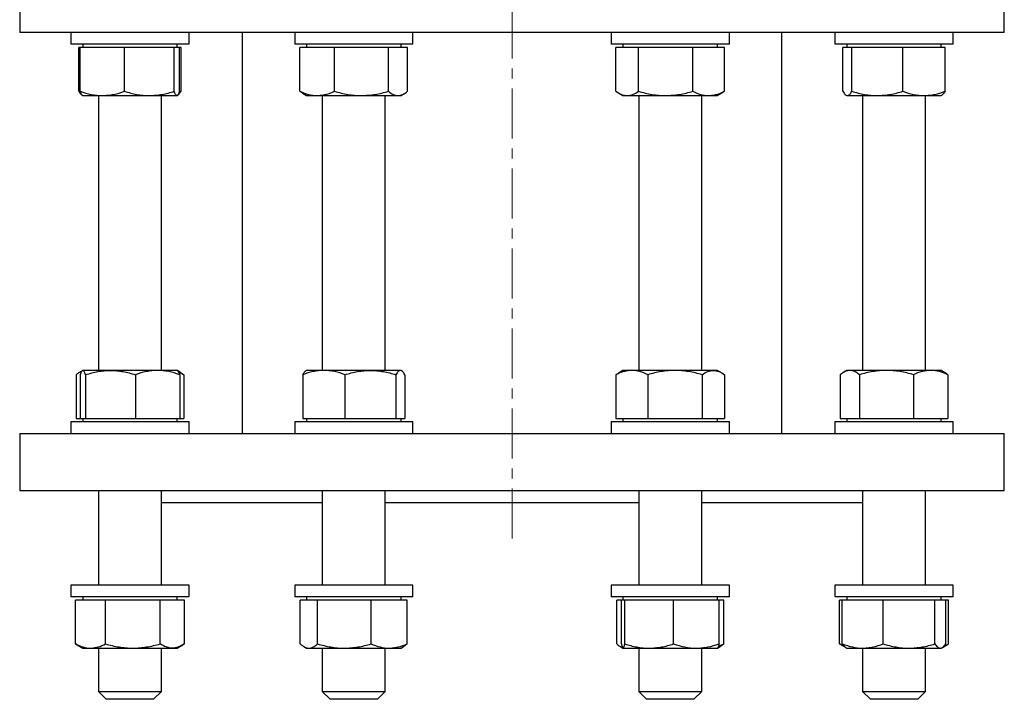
# Model space of a CAD drawing. Header units: millimetres. Extents: x 49 to 737, y 48 to 732.
# Tile 1 of 5: x 59 to 309, y 48 to 220. Entities that reach past the tile are written whole.
import ezdxf

# ---------------------------------------------------------------- set-up
doc = ezdxf.new("R2010")
doc.units = ezdxf.units.MM
doc.linetypes.add('CENTERX2', pattern=[20.32, 12.7, -2.54, 2.54, -2.54])
doc.layers.add('FORMAT', color=7, linetype='Continuous')

msp = doc.modelspace()

# ---------------------------------------------------------------- linework, layer by layer
at = {"color": 7, "linetype": 'Continuous', "lineweight": 25}
for p, q in [((59.18, 229.12), (59.18, 217.12)), ((309.18, 217.12), (309.18, 229.12)), ((309.18, 217.12), (59.18, 217.12)), ((72.17, 217.12), (72.17, 214.12)), ((102.17, 214.12), (102.17, 217.12)), ((115.68, 217.12), (115.68, 115.29)), ((129, 217.12), (129, 214.12)), ((159, 214.12), (159, 217.12)), ((209.36, 217.12), (209.36, 214.12)), ((239.36, 214.12), (239.36, 217.12)), ((252.68, 115.29), (252.68, 217.12)), ((266.18, 217.12), (266.18, 214.12)), ((296.18, 214.12), (296.18, 217.12)), ((78.13, 214.12), (72.17, 214.12)), ((74.2, 202.19), (74.2, 213.32)), ((74.55, 213.32), (74.2, 213.32)), ((74.55, 202.19), (74.55, 213.32)), ((80.18, 213.32), (74.55, 213.32)), ((75.17, 214.12), (75.17, 213.32)), ((102.17, 214.12), (78.13, 214.12)), ((85.81, 213.32), (80.18, 213.32)), ((85.81, 202.19), (85.81, 213.32)), ((92.12, 213.32), (85.81, 213.32)), ((98.43, 213.32), (92.12, 213.32)), ((98.43, 202.19), (98.43, 213.32)), ((99.11, 213.32), (98.43, 213.32)), ((99.79, 213.32), (99.11, 213.32)), ((99.17, 213.32), (99.17, 214.12)), ((99.79, 202.19), (99.79, 213.32)), ((100.14, 213.32), (99.79, 213.32)), ((100.14, 202.19), (100.14, 213.32)), ((146.06, 214.12), (129, 214.12)), ((130.32, 202.19), (130.32, 213.32)), ((134.72, 213.32), (130.32, 213.32)), ((132, 214.12), (132, 213.32)), ((139.11, 213.32), (134.72, 213.32)), ((139.11, 202.19), (139.11, 213.32)), ((145.95, 213.32), (139.11, 213.32)), ((152.78, 213.32), (145.95, 213.32)), ((159, 214.12), (146.06, 214.12)), ((152.78, 202.19), (152.78, 213.32)), ((155.23, 213.32), (152.78, 213.32)), ((157.67, 213.32), (155.23, 213.32)), ((156, 213.32), (156, 214.12)), ((157.67, 202.19), (157.67, 213.32)), ((236.33, 214.12), (209.36, 214.12)), ((210.57, 202.19), (210.57, 213.32)), ((213.43, 213.32), (210.57, 213.32)), ((212.36, 214.12), (212.36, 213.32)), ((216.29, 213.32), (213.43, 213.32)), ((216.29, 202.19), (216.29, 213.32)), ((223.18, 213.32), (216.29, 213.32)), ((230.08, 213.32), (223.18, 213.32)), ((230.08, 202.19), (230.08, 213.32)), ((234.11, 213.32), (230.08, 213.32)), ((238.15, 213.32), (234.11, 213.32)), ((239.36, 214.12), (236.33, 214.12)), ((236.36, 213.32), (236.36, 214.12)), ((238.15, 202.19), (238.15, 213.32)), ((296.18, 214.12), (266.18, 214.12)), ((268.22, 202.19), (268.22, 213.32)), ((269.34, 213.32), (268.22, 213.32)), ((269.18, 214.12), (269.18, 213.32)), ((270.47, 213.32), (269.34, 213.32)), ((270.47, 202.19), (270.47, 213.32)), ((276.96, 213.32), (270.47, 213.32)), ((283.44, 213.32), (276.96, 213.32)), ((283.44, 202.19), (283.44, 213.32)), ((288.8, 213.32), (283.44, 213.32)), ((294.15, 213.32), (288.8, 213.32)), ((293.18, 213.32), (293.18, 214.12)), ((294.15, 202.19), (294.15, 213.32)), ((75, 201.21), (75.11, 201.15)), ((75.11, 201.15), (75.17, 201.12)), ((75.17, 201.12), (80.18, 201.12)), ((79.17, 201.12), (79.17, 131.29)), ((80.18, 201.12), (92.12, 201.12)), ((92.12, 201.12), (99.11, 201.12)), ((95.17, 131.29), (95.17, 201.12)), ((99.11, 201.12), (99.17, 201.12)), ((99.17, 201.12), (99.23, 201.15)), ((99.23, 201.15), (99.34, 201.21)), ((99.74, 202.05), (100.14, 202.19)), ((131.17, 201.59), (132, 201.12)), ((132, 201.12), (134.72, 201.12)), ((134.72, 201.12), (145.95, 201.12)), ((136, 201.12), (136, 131.29)), ((145.95, 201.12), (155.23, 201.12)), ((152, 131.29), (152, 201.12)), ((155.23, 201.12), (156, 201.12)), ((156, 201.12), (156.82, 201.59)), ((211.18, 201.79), (212.36, 201.12)), ((212.36, 201.12), (213.43, 201.12)), ((213.43, 201.12), (223.18, 201.12)), ((216.36, 201.12), (216.36, 131.29)), ((223.18, 201.12), (234.11, 201.12)), ((232.36, 131.29), (232.36, 201.12)), ((234.11, 201.12), (236.36, 201.12)), ((236.36, 201.12), (237.53, 201.79)), ((269.02, 201.21), (269.18, 201.12)), ((269.18, 201.12), (269.34, 201.12)), ((269.34, 201.12), (276.96, 201.12)), ((273.18, 201.12), (273.18, 131.29)), ((276.96, 201.12), (288.8, 201.12)), ((288.8, 201.12), (293.18, 201.12)), ((289.18, 131.29), (289.18, 201.12)), ((293.18, 201.12), (293.35, 201.21)), ((73.5, 130.21), (73.5, 119.09)), ((75.09, 131.24), (74.34, 130.81)), ((74.54, 130.21), (74.54, 119.09)), ((75.17, 131.29), (75.11, 131.25)), ((75.23, 131.29), (75.17, 131.29)), ((82.23, 131.29), (75.23, 131.29)), ((75.92, 130.21), (75.92, 119.09)), ((94.17, 131.29), (82.23, 131.29)), ((88.55, 130.21), (88.55, 119.09)), ((99.17, 131.29), (94.17, 131.29)), ((99.23, 131.25), (99.17, 131.29)), ((100, 130.81), (99.23, 131.25)), ((99.8, 130.21), (99.8, 119.09)), ((100.84, 130.21), (100.84, 119.09)), ((131.03, 130.21), (131.03, 119.09)), ((132, 131.29), (131.83, 131.19)), ((136.39, 131.29), (132, 131.29)), ((148.24, 131.29), (136.39, 131.29)), ((141.76, 130.21), (141.76, 119.09)), ((155.84, 131.29), (148.24, 131.29)), ((154.72, 130.21), (154.72, 119.09)), ((156, 131.29), (155.84, 131.29)), ((156.16, 131.19), (156, 131.29)), ((156.96, 130.21), (156.96, 119.09)), ((210.57, 130.21), (210.57, 119.09)), ((212.36, 131.29), (211.19, 130.61)), ((214.61, 131.29), (212.36, 131.29)), ((225.55, 131.29), (214.61, 131.29)), ((218.66, 130.21), (218.66, 119.09)), ((235.3, 131.29), (225.55, 131.29)), ((232.44, 130.21), (232.44, 119.09)), ((236.36, 131.29), (235.3, 131.29)), ((237.53, 130.61), (236.36, 131.29)), ((238.15, 130.21), (238.15, 119.09)), ((267.51, 130.21), (267.51, 119.09)), ((269.18, 131.29), (268.36, 130.81)), ((269.96, 131.29), (269.18, 131.29)), ((279.24, 131.29), (269.96, 131.29)), ((272.41, 130.21), (272.41, 119.09)), ((290.47, 131.29), (279.24, 131.29)), ((286.08, 130.21), (286.08, 119.09)), ((293.18, 131.29), (290.47, 131.29)), ((294.02, 130.81), (293.18, 131.29)), ((294.86, 130.21), (294.86, 119.09)), ((72.17, 118.29), (72.17, 115.29)), ((72.17, 118.29), (102.17, 118.29)), ((73.5, 119.09), (74.54, 119.09)), ((74.54, 119.09), (75.23, 119.09)), ((75.17, 119.09), (75.17, 118.29)), ((75.23, 119.09), (75.92, 119.09)), ((75.92, 119.09), (82.23, 119.09)), ((82.23, 119.09), (88.55, 119.09)), ((88.55, 119.09), (94.17, 119.09)), ((94.17, 119.09), (99.8, 119.09)), ((99.17, 118.29), (99.17, 119.09)), ((99.8, 119.09), (100.84, 119.09)), ((102.17, 115.29), (102.17, 118.29)), ((129, 118.29), (129, 115.29)), ((129, 118.29), (133.39, 118.29)), ((131.03, 119.09), (136.39, 119.09)), ((132, 119.09), (132, 118.29)), ((133.39, 118.29), (159, 118.29)), ((136.39, 119.09), (141.76, 119.09)), ((141.76, 119.09), (148.24, 119.09)), ((148.24, 119.09), (154.72, 119.09)), ((154.72, 119.09), (155.84, 119.09)), ((155.84, 119.09), (156.96, 119.09)), ((156, 118.29), (156, 119.09)), ((159, 115.29), (159, 118.29)), ((209.36, 118.29), (209.36, 115.29)), ((209.36, 118.29), (224.36, 118.29)), ((210.57, 119.09), (214.61, 119.09)), ((212.36, 119.09), (212.36, 118.29)), ((214.61, 119.09), (218.66, 119.09)), ((218.66, 119.09), (225.55, 119.09)), ((224.36, 118.29), (239.36, 118.29)), ((225.55, 119.09), (232.44, 119.09)), ((232.44, 119.09), (235.3, 119.09)), ((235.3, 119.09), (238.15, 119.09)), ((236.36, 118.29), (236.36, 119.09)), ((239.36, 115.29), (239.36, 118.29)), ((266.18, 118.29), (266.18, 115.29)), ((266.18, 118.29), (291.79, 118.29)), ((267.51, 119.09), (269.96, 119.09)), ((269.18, 119.09), (269.18, 118.29)), ((269.96, 119.09), (272.41, 119.09)), ((272.41, 119.09), (279.24, 119.09)), ((279.24, 119.09), (286.08, 119.09)), ((286.08, 119.09), (290.47, 119.09)), ((290.47, 119.09), (294.86, 119.09)), ((291.79, 118.29), (296.18, 118.29)), ((293.18, 118.29), (293.18, 119.09)), ((296.18, 115.29), (296.18, 118.29)), ((59.18, 115.29), (59.18, 100.79)), ((59.18, 115.29), (309.18, 115.29)), ((309.18, 100.79), (309.18, 115.29)), ((59.18, 100.79), (309.18, 100.79)), ((79.17, 100.79), (79.17, 76.79)), ((95.17, 76.79), (95.17, 100.79)), ((136, 100.79), (136, 76.79)), ((152, 76.79), (152, 100.79)), ((216.36, 100.79), (216.36, 76.79)), ((232.36, 76.79), (232.36, 100.79)), ((273.18, 100.79), (273.18, 76.79)), ((289.18, 76.79), (289.18, 100.79)), ((95.17, 97.79), (136, 97.79)), ((152, 97.79), (216.36, 97.79)), ((232.36, 97.79), (273.18, 97.79)), ((72.17, 76.79), (72.17, 73.79)), ((102.17, 76.79), (72.17, 76.79)), ((102.17, 73.79), (102.17, 76.79)), ((129, 76.79), (129, 73.79)), ((159, 76.79), (129, 76.79)), ((159, 73.79), (159, 76.79)), ((209.36, 76.79), (209.36, 73.79)), ((239.36, 76.79), (209.36, 76.79)), ((239.36, 73.79), (239.36, 76.79)), ((266.18, 76.79), (266.18, 73.79)), ((296.18, 76.79), (266.18, 76.79)), ((296.18, 73.79), (296.18, 76.79)), ((102.17, 73.79), (72.17, 73.79)), ((73.34, 61.86), (73.34, 72.99)), ((77.16, 72.99), (73.34, 72.99)), ((75.17, 73.79), (75.17, 72.99)), ((80.99, 72.99), (77.16, 72.99)), ((80.99, 61.86), (80.99, 72.99)), ((87.9, 72.99), (80.99, 72.99)), ((94.82, 72.99), (87.9, 72.99)), ((94.82, 61.86), (94.82, 72.99)), ((97.91, 72.99), (94.82, 72.99)), ((101, 72.99), (97.91, 72.99)), ((99.17, 72.99), (99.17, 73.79)), ((101, 61.86), (101, 72.99)), ((159, 73.79), (129, 73.79)), ((130.42, 61.86), (130.42, 72.99)), ((132.62, 72.99), (130.42, 72.99)), ((132, 73.79), (132, 72.99)), ((134.81, 72.99), (132.62, 72.99)), ((134.81, 61.86), (134.81, 72.99)), ((141.6, 72.99), (134.81, 72.99)), ((148.39, 72.99), (141.6, 72.99)), ((148.39, 61.86), (148.39, 72.99)), ((152.98, 72.99), (148.39, 72.99)), ((157.57, 72.99), (152.98, 72.99)), ((156, 72.99), (156, 73.79)), ((157.57, 61.86), (157.57, 72.99)), ((239.36, 73.79), (209.36, 73.79)), ((210.78, 61.86), (210.78, 72.99)), ((211.96, 72.99), (210.78, 72.99)), ((211.96, 61.86), (211.96, 72.99)), ((212.38, 72.99), (211.96, 72.99)), ((212.36, 73.79), (212.36, 72.99)), ((212.81, 72.99), (212.38, 72.99)), ((212.81, 61.86), (212.81, 72.99)), ((219.01, 72.99), (212.81, 72.99)), ((225.21, 72.99), (219.01, 72.99)), ((225.21, 61.86), (225.21, 72.99)), ((230.98, 72.99), (225.21, 72.99)), ((236.76, 72.99), (230.98, 72.99)), ((236.36, 72.99), (236.36, 73.79)), ((236.76, 61.86), (236.76, 72.99)), ((237.94, 72.99), (236.76, 72.99)), ((237.94, 61.86), (237.94, 72.99)), ((296.18, 73.79), (266.18, 73.79)), ((267.35, 61.86), (267.35, 72.99)), ((268.04, 72.99), (267.35, 72.99)), ((268.04, 61.86), (268.04, 72.99)), ((273.23, 72.99), (268.04, 72.99)), ((269.18, 73.79), (269.18, 72.99)), ((278.42, 72.99), (273.23, 72.99)), ((278.42, 61.86), (278.42, 72.99)), ((284.99, 72.99), (278.42, 72.99)), ((291.56, 72.99), (284.99, 72.99)), ((291.56, 61.86), (291.56, 72.99)), ((292.94, 72.99), (291.56, 72.99)), ((294.32, 72.99), (292.94, 72.99)), ((293.18, 72.99), (293.18, 73.79)), ((294.32, 61.86), (294.32, 72.99)), ((295.02, 72.99), (294.32, 72.99)), ((295.02, 61.86), (295.02, 72.99)), ((73.76, 61.6), (73.34, 61.86)), ((73.76, 61.6), (75.17, 60.79)), ((75.17, 60.79), (77.16, 60.79)), ((77.16, 60.79), (87.9, 60.79)), ((79.17, 60.79), (79.17, 49.79)), ((87.9, 60.79), (97.91, 60.79)), ((95.17, 49.79), (95.17, 60.79)), ((97.91, 60.79), (99.17, 60.79)), ((99.17, 60.79), (100.58, 61.6)), ((131.34, 61.16), (132, 60.79)), ((132, 60.79), (132.62, 60.79)), ((132.62, 60.79), (141.6, 60.79)), ((136, 60.79), (136, 49.79)), ((141.6, 60.79), (152.98, 60.79)), ((152, 49.79), (152, 60.79)), ((152.98, 60.79), (156, 60.79)), ((156, 60.79), (156.65, 61.17)), ((211.7, 61.17), (212.32, 60.81)), ((212.33, 60.8), (212.36, 60.79)), ((212.36, 60.79), (212.38, 60.79)), ((212.38, 60.79), (219.01, 60.79)), ((216.36, 60.79), (216.36, 49.79)), ((219.01, 60.79), (230.98, 60.79)), ((230.98, 60.79), (236.36, 60.79)), ((232.36, 49.79), (232.36, 60.79)), ((236.36, 60.79), (236.39, 60.8)), ((236.39, 60.8), (237.01, 61.16)), ((267.78, 61.6), (268.94, 60.93)), ((268.94, 60.93), (269.18, 60.79)), ((269.18, 60.79), (273.23, 60.79)), ((273.18, 60.79), (273.18, 49.79)), ((273.23, 60.79), (284.99, 60.79)), ((284.99, 60.79), (292.94, 60.79)), ((289.18, 49.79), (289.18, 60.79)), ((292.94, 60.79), (293.18, 60.79)), ((293.18, 60.79), (293.43, 60.93)), ((293.45, 60.94), (294.6, 61.6)), ((79.17, 49.79), (81.17, 47.79)), ((79.17, 49.79), (88.5, 49.79)), ((88.17, 47.79), (81.17, 47.79)), ((93.17, 47.79), (88.17, 47.79)), ((88.5, 49.79), (95.17, 49.79)), ((93.17, 47.79), (95.17, 49.79)), ((136, 49.79), (138, 47.79)), ((136, 49.79), (150.52, 49.79)), ((148.89, 47.79), (138, 47.79)), ((150, 47.79), (148.89, 47.79)), ((150, 47.79), (152, 49.79)), ((150.52, 49.79), (152, 49.79)), ((216.36, 49.79), (218.36, 47.79)), ((216.36, 49.79), (232.36, 49.79)), ((230.36, 47.79), (218.36, 47.79)), ((230.36, 47.79), (232.36, 49.79)), ((273.18, 49.79), (275.18, 47.79)), ((273.18, 49.79), (289.18, 49.79)), ((287.18, 47.79), (275.18, 47.79)), ((287.18, 47.79), (289.18, 49.79))]:
    msp.add_line(p, q, dxfattribs=at)
for points, knots in [([(74.2, 202.19), (74.26, 202.08), (74.38, 201.88), (74.57, 201.62), (74.76, 201.4), (74.92, 201.26), (75.02, 201.21), (75.05, 201.19)], [0, 0, 0, 0, 0.217516, 0.435093, 0.652557, 0.874128, 1, 1, 1, 1]), ([(74.55, 202.19), (75.47, 201.86), (76.4, 201.59), (78.27, 201.22), (79.22, 201.12), (80.18, 201.12)], [0, 0, 0, 0, 0.5, 0.5, 1, 1, 1, 1]), ([(75.11, 201.15), (75.09, 201.17), (75.02, 201.21), (74.92, 201.34), (74.79, 201.56), (74.67, 201.84), (74.59, 202.07), (74.55, 202.19)], [0, 0, 0, 0, 0.1202088, 0.3390608, 0.5579339, 0.7789571, 1, 1, 1, 1]), ([(80.18, 201.12), (80.66, 201.12), (81.14, 201.14), (82.09, 201.24), (82.56, 201.31), (83.96, 201.59), (84.89, 201.86), (85.81, 202.19)], [0, 0, 0, 0, 0.25, 0.25, 0.5, 0.5, 1, 1, 1, 1]), ([(85.81, 202.19), (86.84, 201.86), (87.88, 201.59), (89.98, 201.22), (91.05, 201.12), (92.12, 201.12)], [0, 0, 0, 0, 0.5, 0.5, 1, 1, 1, 1]), ([(92.12, 201.12), (92.66, 201.12), (93.19, 201.14), (94.26, 201.24), (94.79, 201.31), (96.36, 201.59), (97.4, 201.86), (98.43, 202.19)], [0, 0, 0, 0, 0.25, 0.25, 0.5, 0.5, 1, 1, 1, 1]), ([(99.11, 201.12), (99.05, 201.12), (99, 201.14), (98.88, 201.24), (98.82, 201.31), (98.65, 201.6), (98.54, 201.86), (98.43, 202.19)], [0, 0, 0, 0, 0.25, 0.25, 0.5, 0.5, 1, 1, 1, 1]), ([(99.79, 202.19), (99.68, 201.86), (99.57, 201.59), (99.34, 201.22), (99.23, 201.12), (99.11, 201.12)], [0, 0, 0, 0, 0.5, 0.5, 1, 1, 1, 1]), ([(100.14, 202.19), (100.08, 202.08), (99.96, 201.88), (99.77, 201.62), (99.58, 201.4), (99.44, 201.27), (99.35, 201.23), (99.33, 201.22)], [0, 0, 0, 0, 0.229917, 0.459898, 0.68976, 0.923963, 1, 1, 1, 1]), ([(130.32, 202.19), (131.04, 201.86), (131.77, 201.59), (133.24, 201.22), (133.98, 201.12), (134.72, 201.12)], [0, 0, 0, 0, 0.5, 0.5, 1, 1, 1, 1]), ([(131.17, 201.6), (131.14, 201.61), (130.98, 201.7), (130.7, 201.89), (130.45, 202.09), (130.32, 202.19)], [0, 0, 0, 0, 0.113473, 0.556792, 1, 1, 1, 1]), ([(134.72, 201.12), (135.09, 201.12), (135.46, 201.14), (136.21, 201.24), (136.58, 201.31), (137.68, 201.6), (138.4, 201.86), (139.11, 202.19)], [0, 0, 0, 0, 0.25, 0.25, 0.5, 0.5, 1, 1, 1, 1]), ([(139.11, 202.19), (140.23, 201.86), (141.36, 201.59), (143.63, 201.22), (144.78, 201.12), (145.95, 201.12)], [0, 0, 0, 0, 0.5, 0.5, 1, 1, 1, 1]), ([(145.95, 201.12), (146.53, 201.12), (147.11, 201.14), (148.26, 201.24), (148.84, 201.31), (150.54, 201.59), (151.67, 201.86), (152.78, 202.19)], [0, 0, 0, 0, 0.25, 0.25, 0.5, 0.5, 1, 1, 1, 1]), ([(152.78, 202.19), (153.18, 201.86), (153.59, 201.59), (154.4, 201.22), (154.81, 201.12), (155.23, 201.12)], [0, 0, 0, 0, 0.5, 0.5, 1, 1, 1, 1]), ([(155.23, 201.12), (155.43, 201.12), (155.64, 201.14), (156.05, 201.24), (156.26, 201.31), (156.87, 201.59), (157.27, 201.86), (157.67, 202.19)], [0, 0, 0, 0, 0.25, 0.25, 0.5, 0.5, 1, 1, 1, 1]), ([(210.57, 202.19), (211.04, 201.86), (211.51, 201.59), (212.46, 201.22), (212.94, 201.12), (213.43, 201.12)], [0, 0, 0, 0, 0.5, 0.5, 1, 1, 1, 1]), ([(213.43, 201.12), (213.67, 201.12), (213.91, 201.14), (214.4, 201.24), (214.64, 201.31), (215.35, 201.59), (215.82, 201.86), (216.29, 202.19)], [0, 0, 0, 0, 0.25, 0.25, 0.5, 0.5, 1, 1, 1, 1]), ([(216.29, 202.19), (217.41, 201.86), (218.56, 201.59), (220.86, 201.22), (222.02, 201.12), (223.18, 201.12)], [0, 0, 0, 0, 0.5, 0.5, 1, 1, 1, 1]), ([(223.18, 201.12), (223.76, 201.12), (224.35, 201.14), (225.52, 201.24), (226.1, 201.31), (227.83, 201.6), (228.96, 201.86), (230.08, 202.19)], [0, 0, 0, 0, 0.25, 0.25, 0.5, 0.5, 1, 1, 1, 1]), ([(230.08, 202.19), (230.74, 201.86), (231.4, 201.59), (232.75, 201.22), (233.42, 201.12), (234.11, 201.12)], [0, 0, 0, 0, 0.5, 0.5, 1, 1, 1, 1]), ([(234.11, 201.12), (234.45, 201.12), (234.8, 201.14), (235.48, 201.24), (235.82, 201.31), (236.83, 201.59), (237.49, 201.86), (238.15, 202.19)], [0, 0, 0, 0, 0.25, 0.25, 0.5, 0.5, 1, 1, 1, 1]), ([(238.15, 202.19), (238, 202.08), (237.79, 201.94), (237.58, 201.83), (237.53, 201.8)], [0, 0, 0, 0, 0.752368, 1, 1, 1, 1]), ([(268.22, 202.19), (268.4, 201.86), (268.59, 201.59), (268.96, 201.22), (269.15, 201.12), (269.34, 201.12)], [0, 0, 0, 0, 0.5, 0.5, 1, 1, 1, 1]), ([(269.34, 201.12), (269.44, 201.12), (269.54, 201.14), (269.73, 201.24), (269.82, 201.31), (270.1, 201.59), (270.29, 201.86), (270.47, 202.19)], [0, 0, 0, 0, 0.25, 0.25, 0.5, 0.5, 1, 1, 1, 1]), ([(270.47, 202.19), (271.53, 201.86), (272.6, 201.59), (274.76, 201.22), (275.85, 201.12), (276.96, 201.12)], [0, 0, 0, 0, 0.5, 0.5, 1, 1, 1, 1]), ([(276.96, 201.12), (277.51, 201.12), (278.06, 201.14), (279.15, 201.24), (279.7, 201.31), (281.31, 201.59), (282.38, 201.86), (283.44, 202.19)], [0, 0, 0, 0, 0.25, 0.25, 0.5, 0.5, 1, 1, 1, 1]), ([(283.44, 202.19), (284.31, 201.86), (285.2, 201.59), (286.99, 201.22), (287.89, 201.12), (288.8, 201.12)], [0, 0, 0, 0, 0.5, 0.5, 1, 1, 1, 1]), ([(288.8, 201.12), (289.25, 201.12), (289.7, 201.14), (290.61, 201.24), (291.07, 201.31), (292.41, 201.6), (293.29, 201.86), (294.15, 202.19)], [0, 0, 0, 0, 0.25, 0.25, 0.5, 0.5, 1, 1, 1, 1]), ([(294.15, 202.19), (294.09, 202.08), (293.97, 201.88), (293.79, 201.62), (293.6, 201.4), (293.45, 201.27), (293.37, 201.23), (293.35, 201.22)], [0, 0, 0, 0, 0.229917, 0.459898, 0.68976, 0.923963, 1, 1, 1, 1]), ([(74.95, 131.09), (74.82, 131.04), (74.54, 130.93), (74.16, 130.7), (73.8, 130.46), (73.6, 130.3), (73.5, 130.21)], [0, 0, 0, 0, 0.257303, 0.569934, 0.784879, 1, 1, 1, 1]), ([(75.23, 131.29), (75.17, 131.29), (75.11, 131.26), (75, 131.16), (74.94, 131.09), (74.77, 130.81), (74.65, 130.54), (74.54, 130.21)], [0, 0, 0, 0, 0.25, 0.25, 0.5, 0.5, 1, 1, 1, 1]), ([(75.92, 130.21), (75.8, 130.54), (75.69, 130.81), (75.46, 131.18), (75.35, 131.29), (75.23, 131.29)], [0, 0, 0, 0, 0.5, 0.5, 1, 1, 1, 1]), ([(75.92, 130.21), (76.94, 130.54), (78, 130.81), (80.1, 131.19), (81.16, 131.29), (82.23, 131.29)], [0, 0, 0, 0, 0.5, 0.5, 1, 1, 1, 1]), ([(82.23, 131.29), (82.77, 131.29), (83.3, 131.26), (84.38, 131.16), (84.91, 131.09), (86.49, 130.81), (87.52, 130.54), (88.55, 130.21)], [0, 0, 0, 0, 0.25, 0.25, 0.5, 0.5, 1, 1, 1, 1]), ([(94.17, 131.29), (93.69, 131.29), (93.21, 131.26), (92.27, 131.16), (91.79, 131.09), (90.39, 130.81), (89.46, 130.54), (88.55, 130.21)], [0, 0, 0, 0, 0.25, 0.25, 0.5, 0.5, 1, 1, 1, 1]), ([(99.8, 130.21), (98.88, 130.54), (97.95, 130.81), (96.08, 131.18), (95.13, 131.29), (94.17, 131.29)], [0, 0, 0, 0, 0.5, 0.5, 1, 1, 1, 1]), ([(99.23, 131.25), (99.24, 131.24), (99.29, 131.22), (99.37, 131.13), (99.48, 130.97), (99.59, 130.76), (99.69, 130.51), (99.76, 130.31), (99.8, 130.21)], [0, 0, 0, 0, 0.0642061, 0.249409, 0.4345176, 0.6229706, 0.8115091, 1, 1, 1, 1]), ([(100.84, 130.21), (100.61, 130.32), (100.2, 130.5), (99.78, 130.65), (99.61, 130.71)], [0, 0, 0, 0, 0.575343, 1, 1, 1, 1]), ([(100, 130.81), (100.13, 130.72), (100.42, 130.55), (100.7, 130.33), (100.84, 130.21)], [0, 0, 0, 0, 0.475919, 1, 1, 1, 1]), ([(136.39, 131.29), (135.94, 131.29), (135.48, 131.26), (134.58, 131.16), (134.13, 131.09), (132.79, 130.81), (131.91, 130.54), (131.03, 130.21)], [0, 0, 0, 0, 0.25, 0.25, 0.5, 0.5, 1, 1, 1, 1]), ([(131.03, 130.21), (131.09, 130.32), (131.21, 130.53), (131.4, 130.79), (131.58, 131), (131.73, 131.13), (131.81, 131.18), (131.84, 131.19)], [0, 0, 0, 0, 0.229304, 0.458673, 0.687922, 0.921501, 1, 1, 1, 1]), ([(141.76, 130.21), (140.88, 130.54), (140, 130.81), (138.21, 131.18), (137.31, 131.29), (136.39, 131.29)], [0, 0, 0, 0, 0.5, 0.5, 1, 1, 1, 1]), ([(141.76, 130.21), (142.81, 130.54), (143.89, 130.81), (146.05, 131.19), (147.14, 131.29), (148.24, 131.29)], [0, 0, 0, 0, 0.5, 0.5, 1, 1, 1, 1]), ([(148.24, 131.29), (148.78, 131.29), (149.33, 131.26), (150.44, 131.16), (150.98, 131.09), (152.61, 130.81), (153.67, 130.54), (154.72, 130.21)], [0, 0, 0, 0, 0.25, 0.25, 0.5, 0.5, 1, 1, 1, 1]), ([(155.84, 131.29), (155.74, 131.29), (155.65, 131.26), (155.46, 131.16), (155.36, 131.09), (155.08, 130.81), (154.9, 130.54), (154.72, 130.21)], [0, 0, 0, 0, 0.25, 0.25, 0.5, 0.5, 1, 1, 1, 1]), ([(156.96, 130.21), (156.77, 130.54), (156.59, 130.81), (156.22, 131.18), (156.03, 131.29), (155.84, 131.29)], [0, 0, 0, 0, 0.5, 0.5, 1, 1, 1, 1]), ([(214.61, 131.29), (214.27, 131.29), (213.93, 131.26), (213.24, 131.16), (212.91, 131.09), (211.9, 130.81), (211.23, 130.54), (210.57, 130.21)], [0, 0, 0, 0, 0.25, 0.25, 0.5, 0.5, 1, 1, 1, 1]), ([(210.57, 130.21), (210.69, 130.3), (210.9, 130.44), (211.1, 130.56), (211.19, 130.61)], [0, 0, 0, 0, 0.579408, 1, 1, 1, 1]), ([(218.66, 130.21), (218, 130.54), (217.33, 130.81), (215.98, 131.18), (215.3, 131.29), (214.61, 131.29)], [0, 0, 0, 0, 0.5, 0.5, 1, 1, 1, 1]), ([(225.55, 131.29), (224.97, 131.29), (224.38, 131.26), (223.22, 131.16), (222.64, 131.09), (220.92, 130.81), (219.78, 130.54), (218.66, 130.21)], [0, 0, 0, 0, 0.25, 0.25, 0.5, 0.5, 1, 1, 1, 1]), ([(232.44, 130.21), (231.32, 130.54), (230.18, 130.81), (227.88, 131.18), (226.73, 131.29), (225.55, 131.29)], [0, 0, 0, 0, 0.5, 0.5, 1, 1, 1, 1]), ([(232.44, 130.21), (232.91, 130.54), (233.38, 130.81), (234.34, 131.19), (234.81, 131.29), (235.3, 131.29)], [0, 0, 0, 0, 0.5, 0.5, 1, 1, 1, 1]), ([(235.3, 131.29), (235.54, 131.29), (235.78, 131.26), (236.26, 131.16), (236.5, 131.09), (237.22, 130.81), (237.69, 130.54), (238.15, 130.21)], [0, 0, 0, 0, 0.25, 0.25, 0.5, 0.5, 1, 1, 1, 1]), ([(269.96, 131.29), (269.75, 131.29), (269.54, 131.26), (269.13, 131.16), (268.92, 131.09), (268.31, 130.81), (267.91, 130.54), (267.51, 130.21)], [0, 0, 0, 0, 0.25, 0.25, 0.5, 0.5, 1, 1, 1, 1]), ([(272.41, 130.21), (272.01, 130.54), (271.6, 130.81), (270.78, 131.19), (270.37, 131.29), (269.96, 131.29)], [0, 0, 0, 0, 0.5, 0.5, 1, 1, 1, 1]), ([(279.24, 131.29), (278.66, 131.29), (278.08, 131.26), (276.93, 131.16), (276.36, 131.09), (274.65, 130.81), (273.52, 130.54), (272.41, 130.21)], [0, 0, 0, 0, 0.25, 0.25, 0.5, 0.5, 1, 1, 1, 1]), ([(286.08, 130.21), (284.96, 130.54), (283.84, 130.81), (281.56, 131.18), (280.41, 131.29), (279.24, 131.29)], [0, 0, 0, 0, 0.5, 0.5, 1, 1, 1, 1]), ([(290.47, 131.29), (290.1, 131.29), (289.72, 131.26), (288.98, 131.16), (288.62, 131.09), (287.52, 130.81), (286.8, 130.54), (286.08, 130.21)], [0, 0, 0, 0, 0.25, 0.25, 0.5, 0.5, 1, 1, 1, 1]), ([(294.86, 130.21), (294.14, 130.54), (293.42, 130.81), (291.96, 131.18), (291.22, 131.29), (290.47, 131.29)], [0, 0, 0, 0, 0.5, 0.5, 1, 1, 1, 1]), ([(294.01, 130.8), (294.09, 130.76), (294.27, 130.66), (294.55, 130.46), (294.76, 130.3), (294.86, 130.21)], [0, 0, 0, 0, 0.2664, 0.63305, 1, 1, 1, 1]), ([(73.34, 61.86), (73.97, 61.53), (74.6, 61.26), (75.87, 60.89), (76.51, 60.79), (77.16, 60.79)], [0, 0, 0, 0, 0.5, 0.5, 1, 1, 1, 1]), ([(77.16, 60.79), (77.49, 60.79), (77.81, 60.81), (78.46, 60.91), (78.78, 60.98), (79.73, 61.26), (80.36, 61.53), (80.99, 61.86)], [0, 0, 0, 0, 0.25, 0.25, 0.5, 0.5, 1, 1, 1, 1]), ([(80.99, 61.86), (82.12, 61.53), (83.26, 61.26), (85.56, 60.89), (86.73, 60.79), (87.9, 60.79)], [0, 0, 0, 0, 0.5, 0.5, 1, 1, 1, 1]), ([(87.9, 60.79), (88.49, 60.79), (89.08, 60.81), (90.25, 60.91), (90.83, 60.98), (92.55, 61.26), (93.69, 61.53), (94.82, 61.86)], [0, 0, 0, 0, 0.25, 0.25, 0.5, 0.5, 1, 1, 1, 1]), ([(97.91, 60.79), (97.65, 60.79), (97.39, 60.81), (96.86, 60.91), (96.6, 60.98), (95.82, 61.27), (95.32, 61.53), (94.82, 61.86)], [0, 0, 0, 0, 0.25, 0.25, 0.5, 0.5, 1, 1, 1, 1]), ([(101, 61.86), (100.5, 61.53), (99.98, 61.26), (98.95, 60.89), (98.43, 60.79), (97.91, 60.79)], [0, 0, 0, 0, 0.5, 0.5, 1, 1, 1, 1]), ([(130.42, 61.86), (130.77, 61.53), (131.14, 61.26), (131.88, 60.89), (132.24, 60.79), (132.62, 60.79)], [0, 0, 0, 0, 0.5, 0.5, 1, 1, 1, 1]), ([(132.62, 60.79), (132.8, 60.79), (132.99, 60.81), (133.36, 60.91), (133.55, 60.98), (134.1, 61.27), (134.46, 61.53), (134.81, 61.86)], [0, 0, 0, 0, 0.25, 0.25, 0.5, 0.5, 1, 1, 1, 1]), ([(134.81, 61.86), (135.93, 61.53), (137.04, 61.26), (139.31, 60.89), (140.45, 60.79), (141.6, 60.79)], [0, 0, 0, 0, 0.5, 0.5, 1, 1, 1, 1]), ([(141.6, 60.79), (142.18, 60.79), (142.76, 60.81), (143.9, 60.91), (144.47, 60.98), (146.17, 61.26), (147.29, 61.53), (148.39, 61.86)], [0, 0, 0, 0, 0.25, 0.25, 0.5, 0.5, 1, 1, 1, 1]), ([(148.39, 61.86), (149.14, 61.53), (149.9, 61.26), (151.43, 60.89), (152.2, 60.79), (152.98, 60.79)], [0, 0, 0, 0, 0.5, 0.5, 1, 1, 1, 1]), ([(152.98, 60.79), (153.37, 60.79), (153.76, 60.81), (154.54, 60.91), (154.92, 60.98), (156.07, 61.26), (156.83, 61.53), (157.57, 61.86)], [0, 0, 0, 0, 0.25, 0.25, 0.5, 0.5, 1, 1, 1, 1]), ([(157.57, 61.86), (157.44, 61.74), (157.18, 61.52), (156.87, 61.29), (156.69, 61.2), (156.65, 61.17)], [0, 0, 0, 0, 0.427955, 0.855872, 1, 1, 1, 1]), ([(210.78, 61.86), (210.91, 61.74), (211.17, 61.51), (211.57, 61.24), (211.92, 61.03), (212.15, 60.96), (212.23, 60.93)], [0, 0, 0, 0, 0.273734, 0.547444, 0.823542, 1, 1, 1, 1]), ([(211.96, 61.86), (212.03, 61.53), (212.1, 61.26), (212.24, 60.89), (212.31, 60.79), (212.38, 60.79)], [0, 0, 0, 0, 0.5, 0.5, 1, 1, 1, 1]), ([(212.38, 60.79), (212.42, 60.79), (212.45, 60.81), (212.53, 60.91), (212.56, 60.98), (212.67, 61.26), (212.74, 61.53), (212.81, 61.86)], [0, 0, 0, 0, 0.25, 0.25, 0.5, 0.5, 1, 1, 1, 1]), ([(212.81, 61.86), (213.81, 61.53), (214.85, 61.26), (216.92, 60.89), (217.96, 60.79), (219.01, 60.79)], [0, 0, 0, 0, 0.5, 0.5, 1, 1, 1, 1]), ([(219.01, 60.79), (219.53, 60.79), (220.06, 60.81), (221.11, 60.91), (221.63, 60.98), (223.19, 61.27), (224.2, 61.53), (225.21, 61.86)], [0, 0, 0, 0, 0.25, 0.25, 0.5, 0.5, 1, 1, 1, 1]), ([(225.21, 61.86), (226.15, 61.53), (227.1, 61.26), (229.03, 60.89), (230, 60.79), (230.98, 60.79)], [0, 0, 0, 0, 0.5, 0.5, 1, 1, 1, 1]), ([(230.98, 60.79), (231.47, 60.79), (231.97, 60.81), (232.94, 60.91), (233.42, 60.98), (234.87, 61.26), (235.82, 61.53), (236.76, 61.86)], [0, 0, 0, 0, 0.25, 0.25, 0.5, 0.5, 1, 1, 1, 1]), ([(236.76, 61.86), (236.74, 61.75), (236.69, 61.55), (236.62, 61.29), (236.55, 61.07), (236.48, 60.91), (236.42, 60.82), (236.39, 60.81), (236.38, 60.81)], [0, 0, 0, 0, 0.184387, 0.368826, 0.553169, 0.740993, 0.928937, 1, 1, 1, 1]), ([(236.64, 61.36), (236.84, 61.43), (237.27, 61.58), (237.7, 61.76), (237.94, 61.86)], [0, 0, 0, 0, 0.455753, 1, 1, 1, 1]), ([(237.94, 61.86), (237.85, 61.78), (237.66, 61.61), (237.35, 61.37), (237.14, 61.24), (237.01, 61.17)], [0, 0, 0, 0, 0.301954, 0.604137, 1, 1, 1, 1]), ([(267.35, 61.86), (267.56, 61.75), (267.92, 61.57), (268.28, 61.42), (268.43, 61.36)], [0, 0, 0, 0, 0.576146, 1, 1, 1, 1]), ([(267.78, 61.6), (267.77, 61.61), (267.62, 61.68), (267.48, 61.77), (267.35, 61.86)], [0, 0, 0, 0, 0.077457, 1, 1, 1, 1]), ([(268.04, 61.86), (268.89, 61.53), (269.75, 61.26), (271.48, 60.89), (272.35, 60.79), (273.23, 60.79)], [0, 0, 0, 0, 0.5, 0.5, 1, 1, 1, 1]), ([(268.94, 60.93), (268.93, 60.94), (268.84, 60.98), (268.68, 61.11), (268.47, 61.31), (268.26, 61.56), (268.12, 61.76), (268.04, 61.86)], [0, 0, 0, 0, 0.0452033, 0.2806724, 0.520396, 0.7602283, 1, 1, 1, 1]), ([(273.23, 60.79), (273.67, 60.79), (274.12, 60.81), (274.99, 60.91), (275.43, 60.98), (276.72, 61.26), (277.58, 61.53), (278.42, 61.86)], [0, 0, 0, 0, 0.25, 0.25, 0.5, 0.5, 1, 1, 1, 1]), ([(278.42, 61.86), (279.49, 61.53), (280.59, 61.26), (282.78, 60.89), (283.88, 60.79), (284.99, 60.79)], [0, 0, 0, 0, 0.5, 0.5, 1, 1, 1, 1]), ([(284.99, 60.79), (285.55, 60.79), (286.11, 60.81), (287.22, 60.91), (287.78, 60.98), (289.42, 61.27), (290.5, 61.53), (291.56, 61.86)], [0, 0, 0, 0, 0.25, 0.25, 0.5, 0.5, 1, 1, 1, 1]), ([(291.56, 61.86), (291.79, 61.53), (292.02, 61.26), (292.48, 60.89), (292.71, 60.79), (292.94, 60.79)], [0, 0, 0, 0, 0.5, 0.5, 1, 1, 1, 1]), ([(292.94, 60.79), (293.06, 60.79), (293.18, 60.81), (293.41, 60.91), (293.53, 60.98), (293.87, 61.26), (294.1, 61.53), (294.32, 61.86)], [0, 0, 0, 0, 0.25, 0.25, 0.5, 0.5, 1, 1, 1, 1]), ([(293.77, 61.19), (293.81, 61.21), (294.04, 61.3), (294.46, 61.52), (294.83, 61.74), (295.02, 61.86)], [0, 0, 0, 0, 0.100977, 0.550468, 1, 1, 1, 1])]:
    msp.add_open_spline(points, degree=3, knots=knots, dxfattribs=at)
at = {"layer": 'FORMAT', "linetype": 'CENTERX2', "lineweight": 18}
msp.add_line((184.18, 88.6), (184.18, 335.12), dxfattribs=at)

doc.saveas('drawing.dxf')
